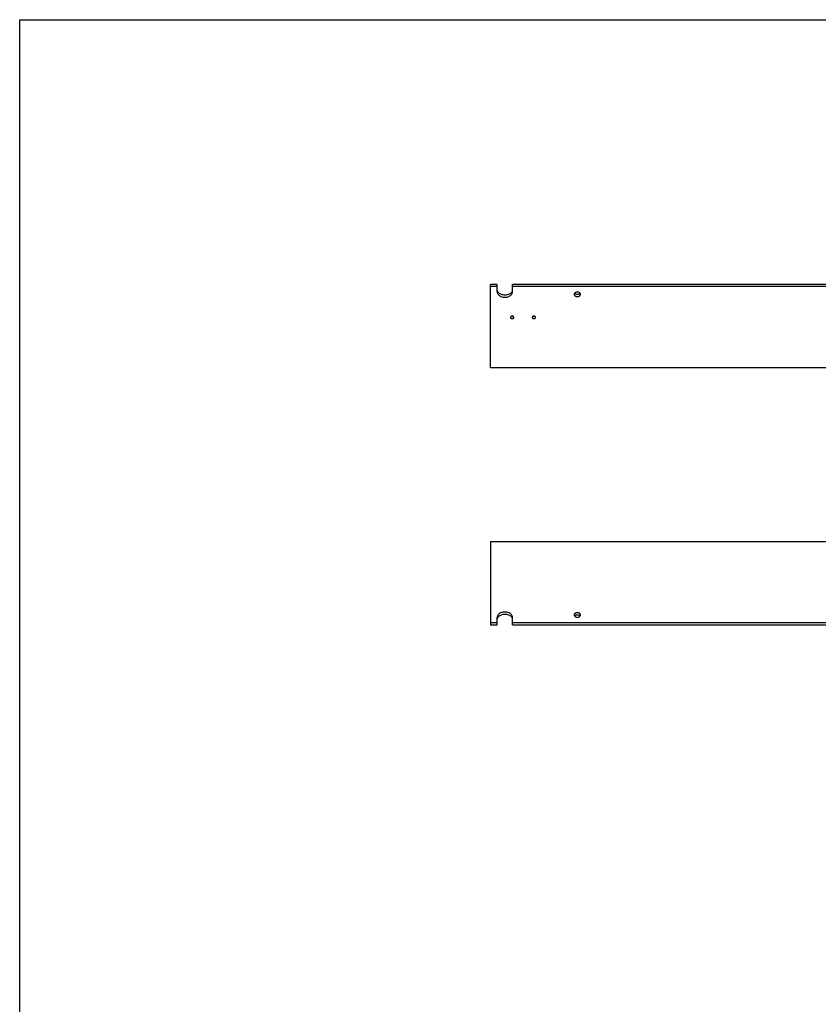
# Model space of a CAD drawing. Header units: inches. Extents: x 0 to 88, y 0 to 68.
# Tile 3 of 5: x 0 to 27.6, y 34 to 68. Entities that reach past the tile are written whole.
import ezdxf

# ---------------------------------------------------------------- set-up
doc = ezdxf.new("R2010")
doc.units = ezdxf.units.IN
doc.header["$LTSCALE"] = 4.84
doc.header["$MEASUREMENT"] = 0
doc.layers.get('0').update_dxf_attribs({"linetype": 'CONTINUOUS'})
doc.layers.add('PRT0034_BL0', color=7, linetype='CONTINUOUS')
doc.layers.add('PRT0034_BL11', color=7, linetype='CONTINUOUS')

# ---------------------------------------------------------------- blocks, each defined once
blk = doc.blocks.new('PRT0034_BL0', base_point=(35.255, 38.752))
at = {"layer": 'PRT0034_BL0', "color": 7, "linetype": 'CONTINUOUS'}
for p, q in [((16.25, 49.981), (16.25, 47.107)), ((16.25, 49.981), (40.25, 49.981)), ((16.485, 47.107), (16.485, 47.359)), ((17.015, 47.107), (17.015, 47.359)), ((16.25, 47.181), (16.485, 47.181)), ((16.25, 47.107), (16.485, 47.107)), ((17.015, 47.181), (39.485, 47.181)), ((17.015, 47.107), (39.485, 47.107))]:
    blk.add_line(p, q, dxfattribs=at)
for points, knots in [([(17.015, 47.359), (17.015, 47.371), (17.012, 47.396), (16.996, 47.432), (16.971, 47.465), (16.925, 47.504), (16.866, 47.53), (16.802, 47.544), (16.75, 47.548), (16.699, 47.544), (16.634, 47.53), (16.575, 47.504), (16.53, 47.465), (16.504, 47.432), (16.489, 47.396), (16.485, 47.371), (16.485, 47.359)], [0, 0, 0, 0, 0.051652, 0.105275, 0.162142, 0.223058, 0.35621, 0.42741, 0.499988, 0.572566, 0.643766, 0.776926, 0.837847, 0.89472, 0.948347, 1, 1, 1, 1]), ([(16.489, 47.315), (16.492, 47.33), (16.504, 47.36), (16.525, 47.384), (16.536, 47.396)], [0, 0, 0, 0, 0.482359, 1, 1, 1, 1]), ([(16.536, 47.396), (16.563, 47.421), (16.614, 47.45), (16.688, 47.469), (16.75, 47.474), (16.811, 47.469), (16.886, 47.45), (16.937, 47.422), (16.963, 47.396)], [0, 0, 0, 0, 0.236446, 0.366293, 0.499753, 0.633249, 0.7632, 1, 1, 1, 1]), ([(16.963, 47.396), (16.975, 47.385), (16.996, 47.36), (17.008, 47.33), (17.012, 47.315)], [0, 0, 0, 0, 0.517861, 1, 1, 1, 1]), ([(19.36, 47.446), (19.36, 47.451), (19.359, 47.461), (19.352, 47.476), (19.342, 47.49), (19.323, 47.506), (19.292, 47.52), (19.25, 47.526), (19.209, 47.52), (19.178, 47.506), (19.159, 47.49), (19.148, 47.476), (19.142, 47.461), (19.14, 47.451), (19.14, 47.446)], [0, 0, 0, 0, 0.05163, 0.105331, 0.162272, 0.223209, 0.356456, 0.499981, 0.643507, 0.776765, 0.837711, 0.894663, 0.948369, 1, 1, 1, 1]), ([(19.14, 47.446), (19.14, 47.441), (19.142, 47.43), (19.148, 47.416), (19.159, 47.402), (19.178, 47.386), (19.209, 47.372), (19.25, 47.366), (19.292, 47.372), (19.323, 47.386), (19.342, 47.402), (19.352, 47.416), (19.359, 47.43), (19.36, 47.441), (19.36, 47.446)], [0, 0, 0, 0, 0.05163, 0.105331, 0.162272, 0.223209, 0.356456, 0.499981, 0.643507, 0.776765, 0.837711, 0.894663, 0.948369, 1, 1, 1, 1]), ([(19.154, 47.409), (19.156, 47.412), (19.166, 47.423), (19.179, 47.432), (19.189, 47.437)], [0, 0, 0, 0, 0.235577, 1, 1, 1, 1]), ([(19.189, 47.437), (19.198, 47.441), (19.218, 47.448), (19.25, 47.451), (19.282, 47.448), (19.302, 47.441), (19.311, 47.437)], [0, 0, 0, 0, 0.244511, 0.499739, 0.755101, 1, 1, 1, 1]), ([(19.311, 47.437), (19.315, 47.435), (19.328, 47.428), (19.34, 47.418), (19.347, 47.409)], [0, 0, 0, 0, 0.266293, 1, 1, 1, 1])]:
    blk.add_open_spline(points, degree=3, knots=knots, dxfattribs=at)
blk = doc.blocks.new('PRT0034_BL11', base_point=(39.692, 43.189))
at = {"layer": 'PRT0034_BL11', "color": 7, "linetype": 'CONTINUOUS'}
for p, q in [((16.25, 55.981), (16.25, 58.856)), ((16.485, 58.856), (16.25, 58.856)), ((16.485, 58.603), (16.485, 58.856)), ((17.015, 58.603), (17.015, 58.856)), ((39.485, 58.856), (17.015, 58.856)), ((16.485, 58.782), (16.25, 58.782)), ((39.485, 58.782), (17.015, 58.782)), ((16.947, 57.703), (16.95, 57.699)), ((17.054, 57.739), (17.05, 57.743)), ((17.054, 57.739), (17.05, 57.743)), ((17.697, 57.703), (17.7, 57.699)), ((17.804, 57.739), (17.8, 57.743)), ((17.804, 57.739), (17.8, 57.743)), ((40.25, 55.981), (16.25, 55.981))]:
    blk.add_line(p, q, dxfattribs=at)
for centre, radius, start, end in [((16.971, 57.721), 0.0301, 180.0543, 193.5945), ((16.972, 57.721), 0.0308, 193.596, 197.7259), ((16.974, 57.72), 0.0325, 155.5833, 161.8811), ((16.974, 57.72), 0.0324, 155.5903, 161.8937), ((16.978, 57.724), 0.0369, 208.1805, 213.9034), ((16.984, 57.729), 0.0453, 221.8654, 228.1518), ((16.985, 57.713), 0.046, 131.6519, 136.4096), ((16.997, 57.693), 0.0689, 108.9118, 112.9474), ((16.997, 57.693), 0.0688, 108.9025, 112.9442), ((16.997, 57.749), 0.0688, 247.3879, 251.0298), ((17, 57.836), 0.0825, 260.82, 269.9827), ((17, 57.836), 0.0824, 260.396, 269.9815), ((17.004, 57.693), 0.069, 67.3849, 71.0186), ((17.004, 57.693), 0.0688, 67.3879, 71.0298), ((17.004, 57.749), 0.0688, 288.9025, 292.9442), ((17.016, 57.713), 0.0453, 41.864, 48.1434), ((17.016, 57.713), 0.0453, 41.8654, 48.1518), ((17.016, 57.729), 0.046, 311.6519, 316.4096), ((17.023, 57.718), 0.0369, 28.1805, 33.9034), ((17.027, 57.722), 0.0324, 335.5903, 341.8937), ((17.029, 57.721), 0.0308, 13.596, 17.7259), ((17.029, 57.721), 0.0301, 0.0543, 13.5945), ((17.721, 57.721), 0.0301, 180.0543, 193.5945), ((17.722, 57.721), 0.0308, 193.596, 197.7259), ((17.724, 57.72), 0.0325, 155.5833, 161.8811), ((17.724, 57.72), 0.0324, 155.5903, 161.8937), ((17.728, 57.724), 0.0369, 208.1805, 213.9034), ((17.734, 57.729), 0.0453, 221.8654, 228.1518), ((17.735, 57.713), 0.046, 131.6519, 136.4096), ((17.747, 57.693), 0.0689, 108.9118, 112.9474), ((17.747, 57.693), 0.0688, 108.9025, 112.9442), ((17.747, 57.749), 0.0688, 247.3879, 251.0298), ((17.75, 57.836), 0.0825, 260.82, 269.9827), ((17.75, 57.836), 0.0824, 260.396, 269.9815), ((17.754, 57.693), 0.069, 67.3849, 71.0186), ((17.754, 57.693), 0.0688, 67.3879, 71.0298), ((17.754, 57.749), 0.0688, 288.9025, 292.9442), ((17.766, 57.713), 0.0453, 41.864, 48.1434), ((17.766, 57.713), 0.0453, 41.8654, 48.1518), ((17.766, 57.729), 0.046, 311.6519, 316.4096), ((17.773, 57.718), 0.0369, 28.1805, 33.9034), ((17.777, 57.722), 0.0324, 335.5903, 341.8937), ((17.779, 57.721), 0.0308, 13.596, 17.7259), ((17.779, 57.721), 0.0301, 0.0543, 13.5945)]:
    blk.add_arc(centre, radius, start, end, dxfattribs=at)
for points, knots in [([(16.485, 58.603), (16.485, 58.591), (16.489, 58.566), (16.504, 58.53), (16.53, 58.498), (16.575, 58.459), (16.634, 58.432), (16.699, 58.418), (16.75, 58.415), (16.802, 58.418), (16.866, 58.432), (16.925, 58.459), (16.971, 58.498), (16.996, 58.53), (17.012, 58.566), (17.015, 58.591), (17.015, 58.603)], [0, 0, 0, 0, 0.051652, 0.105275, 0.162142, 0.223058, 0.35621, 0.42741, 0.499988, 0.572566, 0.643766, 0.776926, 0.837847, 0.89472, 0.948347, 1, 1, 1, 1]), ([(16.537, 58.566), (16.525, 58.577), (16.505, 58.602), (16.492, 58.632), (16.489, 58.647)], [0, 0, 0, 0, 0.517861, 1, 1, 1, 1]), ([(16.964, 58.567), (16.938, 58.541), (16.887, 58.513), (16.812, 58.493), (16.751, 58.488), (16.69, 58.493), (16.615, 58.512), (16.564, 58.541), (16.537, 58.566)], [0, 0, 0, 0, 0.236446, 0.366293, 0.499753, 0.633249, 0.7632, 1, 1, 1, 1]), ([(17.012, 58.647), (17.008, 58.633), (16.996, 58.603), (16.976, 58.578), (16.964, 58.567)], [0, 0, 0, 0, 0.482359, 1, 1, 1, 1]), ([(19.36, 58.516), (19.36, 58.522), (19.359, 58.532), (19.352, 58.547), (19.342, 58.56), (19.323, 58.577), (19.292, 58.591), (19.25, 58.596), (19.209, 58.591), (19.178, 58.577), (19.159, 58.56), (19.148, 58.547), (19.142, 58.532), (19.14, 58.522), (19.14, 58.516)], [0, 0, 0, 0, 0.05163, 0.105331, 0.162272, 0.223209, 0.356456, 0.499981, 0.643507, 0.776765, 0.837711, 0.894663, 0.948369, 1, 1, 1, 1]), ([(19.14, 58.516), (19.14, 58.511), (19.142, 58.501), (19.148, 58.486), (19.159, 58.473), (19.178, 58.456), (19.209, 58.442), (19.25, 58.437), (19.292, 58.442), (19.323, 58.456), (19.342, 58.473), (19.352, 58.486), (19.359, 58.501), (19.36, 58.511), (19.36, 58.516)], [0, 0, 0, 0, 0.05163, 0.105331, 0.162272, 0.223209, 0.356456, 0.499981, 0.643507, 0.776765, 0.837711, 0.894663, 0.948369, 1, 1, 1, 1]), ([(19.19, 58.526), (19.186, 58.527), (19.173, 58.534), (19.16, 58.544), (19.154, 58.553)], [0, 0, 0, 0, 0.266293, 1, 1, 1, 1]), ([(19.312, 58.526), (19.302, 58.521), (19.282, 58.515), (19.251, 58.512), (19.219, 58.515), (19.199, 58.521), (19.19, 58.526)], [0, 0, 0, 0, 0.244511, 0.499739, 0.755101, 1, 1, 1, 1]), ([(19.347, 58.553), (19.345, 58.55), (19.335, 58.539), (19.322, 58.531), (19.312, 58.526)], [0, 0, 0, 0, 0.235577, 1, 1, 1, 1]), ([(16.943, 57.73), (16.942, 57.73), (16.942, 57.727), (16.941, 57.723), (16.941, 57.721)], [0, 0, 0, 0, 0.253057, 1, 1, 1, 1]), ([(16.943, 57.73), (16.942, 57.73), (16.942, 57.727), (16.941, 57.723), (16.941, 57.721)], [0, 0, 0, 0, 0.253075, 1, 1, 1, 1]), ([(16.941, 57.721), (16.941, 57.718), (16.942, 57.713), (16.947, 57.702), (16.959, 57.69), (16.978, 57.681), (16.993, 57.679), (17, 57.679)], [0, 0, 0, 0, 0.103593, 0.210964, 0.445634, 0.712657, 1, 1, 1, 1]), ([(16.951, 57.744), (16.951, 57.744), (16.948, 57.74), (16.945, 57.737), (16.944, 57.734)], [0, 0, 0, 0, 0.259283, 1, 1, 1, 1]), ([(16.951, 57.744), (16.951, 57.744), (16.948, 57.74), (16.945, 57.737), (16.944, 57.734)], [0, 0, 0, 0, 0.259285, 1, 1, 1, 1]), ([(16.963, 57.753), (16.962, 57.753), (16.959, 57.751), (16.956, 57.749), (16.954, 57.747)], [0, 0, 0, 0, 0.257074, 1, 1, 1, 1]), ([(16.963, 57.753), (16.962, 57.753), (16.959, 57.751), (16.956, 57.749), (16.954, 57.747)], [0, 0, 0, 0, 0.257066, 1, 1, 1, 1]), ([(16.954, 57.695), (16.954, 57.695), (16.957, 57.693), (16.959, 57.691), (16.961, 57.69)], [0, 0, 0, 0, 0.244492, 1, 1, 1, 1]), ([(16.961, 57.69), (16.962, 57.689), (16.965, 57.688), (16.968, 57.686), (16.97, 57.685)], [0, 0, 0, 0, 0.244654, 1, 1, 1, 1]), ([(16.97, 57.757), (16.969, 57.757), (16.967, 57.756), (16.965, 57.754), (16.963, 57.753)], [0, 0, 0, 0, 0.253772, 1, 1, 1, 1]), ([(16.97, 57.757), (16.969, 57.757), (16.967, 57.756), (16.965, 57.754), (16.963, 57.753)], [0, 0, 0, 0, 0.253749, 1, 1, 1, 1]), ([(16.987, 57.754), (16.985, 57.755), (16.981, 57.755), (16.976, 57.757), (16.973, 57.758)], [0, 0, 0, 0, 0.253863, 1, 1, 1, 1]), ([(17, 57.763), (16.998, 57.763), (16.989, 57.762), (16.981, 57.761), (16.974, 57.759)], [0, 0, 0, 0, 0.253058, 1, 1, 1, 1]), ([(17, 57.763), (16.998, 57.763), (16.989, 57.762), (16.981, 57.761), (16.974, 57.759)], [0, 0, 0, 0, 0.253094, 1, 1, 1, 1]), ([(16.974, 57.683), (16.976, 57.683), (16.985, 57.68), (16.994, 57.679), (17, 57.679)], [0, 0, 0, 0, 0.245598, 1, 1, 1, 1]), ([(17.026, 57.759), (17.024, 57.759), (17.016, 57.762), (17.007, 57.763), (17, 57.763)], [0, 0, 0, 0, 0.245598, 1, 1, 1, 1]), ([(17.026, 57.759), (17.024, 57.759), (17.016, 57.762), (17.007, 57.763), (17, 57.763)], [0, 0, 0, 0, 0.245558, 1, 1, 1, 1]), ([(17.027, 57.758), (17.025, 57.757), (17.017, 57.754), (17.007, 57.753), (17, 57.753)], [0, 0, 0, 0, 0.244948, 1, 1, 1, 1]), ([(17, 57.679), (17.008, 57.679), (17.023, 57.681), (17.042, 57.69), (17.054, 57.702), (17.059, 57.713), (17.059, 57.718), (17.059, 57.721)], [0, 0, 0, 0, 0.287343, 0.554366, 0.789036, 0.896407, 1, 1, 1, 1]), ([(17, 57.679), (17.003, 57.679), (17.011, 57.68), (17.02, 57.681), (17.026, 57.683)], [0, 0, 0, 0, 0.253058, 1, 1, 1, 1]), ([(17.04, 57.752), (17.039, 57.753), (17.036, 57.754), (17.033, 57.756), (17.03, 57.757)], [0, 0, 0, 0, 0.244654, 1, 1, 1, 1]), ([(17.04, 57.752), (17.039, 57.753), (17.036, 57.754), (17.033, 57.756), (17.03, 57.757)], [0, 0, 0, 0, 0.244679, 1, 1, 1, 1]), ([(17.031, 57.685), (17.031, 57.685), (17.034, 57.686), (17.036, 57.688), (17.037, 57.688)], [0, 0, 0, 0, 0.253772, 1, 1, 1, 1]), ([(17.037, 57.688), (17.038, 57.689), (17.041, 57.691), (17.044, 57.693), (17.047, 57.695)], [0, 0, 0, 0, 0.257074, 1, 1, 1, 1]), ([(17.047, 57.747), (17.046, 57.747), (17.044, 57.749), (17.041, 57.751), (17.04, 57.752)], [0, 0, 0, 0, 0.244492, 1, 1, 1, 1]), ([(17.047, 57.747), (17.046, 57.747), (17.044, 57.749), (17.041, 57.751), (17.04, 57.752)], [0, 0, 0, 0, 0.2445, 1, 1, 1, 1]), ([(17.049, 57.698), (17.05, 57.698), (17.053, 57.702), (17.055, 57.705), (17.057, 57.708)], [0, 0, 0, 0, 0.259283, 1, 1, 1, 1]), ([(17.058, 57.712), (17.058, 57.712), (17.059, 57.715), (17.059, 57.719), (17.059, 57.721)], [0, 0, 0, 0, 0.253057, 1, 1, 1, 1]), ([(17.693, 57.73), (17.692, 57.73), (17.692, 57.727), (17.691, 57.723), (17.691, 57.721)], [0, 0, 0, 0, 0.253057, 1, 1, 1, 1]), ([(17.693, 57.73), (17.692, 57.73), (17.692, 57.727), (17.691, 57.723), (17.691, 57.721)], [0, 0, 0, 0, 0.253075, 1, 1, 1, 1]), ([(17.691, 57.721), (17.691, 57.718), (17.692, 57.713), (17.697, 57.702), (17.709, 57.69), (17.728, 57.681), (17.743, 57.679), (17.75, 57.679)], [0, 0, 0, 0, 0.103593, 0.210964, 0.445634, 0.712657, 1, 1, 1, 1]), ([(17.701, 57.744), (17.701, 57.744), (17.698, 57.74), (17.695, 57.737), (17.694, 57.734)], [0, 0, 0, 0, 0.259283, 1, 1, 1, 1]), ([(17.701, 57.744), (17.701, 57.744), (17.698, 57.74), (17.695, 57.737), (17.694, 57.734)], [0, 0, 0, 0, 0.259285, 1, 1, 1, 1]), ([(17.713, 57.753), (17.712, 57.753), (17.709, 57.751), (17.706, 57.749), (17.704, 57.747)], [0, 0, 0, 0, 0.257074, 1, 1, 1, 1]), ([(17.713, 57.753), (17.712, 57.753), (17.709, 57.751), (17.706, 57.749), (17.704, 57.747)], [0, 0, 0, 0, 0.257066, 1, 1, 1, 1]), ([(17.704, 57.695), (17.704, 57.695), (17.707, 57.693), (17.709, 57.691), (17.711, 57.69)], [0, 0, 0, 0, 0.244492, 1, 1, 1, 1]), ([(17.711, 57.69), (17.712, 57.689), (17.715, 57.688), (17.718, 57.686), (17.72, 57.685)], [0, 0, 0, 0, 0.244654, 1, 1, 1, 1]), ([(17.72, 57.757), (17.719, 57.757), (17.717, 57.756), (17.715, 57.754), (17.713, 57.753)], [0, 0, 0, 0, 0.253772, 1, 1, 1, 1]), ([(17.72, 57.757), (17.719, 57.757), (17.717, 57.756), (17.715, 57.754), (17.713, 57.753)], [0, 0, 0, 0, 0.253749, 1, 1, 1, 1]), ([(17.737, 57.754), (17.735, 57.755), (17.731, 57.755), (17.726, 57.757), (17.723, 57.758)], [0, 0, 0, 0, 0.253863, 1, 1, 1, 1]), ([(17.75, 57.763), (17.748, 57.763), (17.739, 57.762), (17.731, 57.761), (17.724, 57.759)], [0, 0, 0, 0, 0.253058, 1, 1, 1, 1]), ([(17.75, 57.763), (17.748, 57.763), (17.739, 57.762), (17.731, 57.761), (17.724, 57.759)], [0, 0, 0, 0, 0.253094, 1, 1, 1, 1]), ([(17.724, 57.683), (17.726, 57.683), (17.735, 57.68), (17.744, 57.679), (17.75, 57.679)], [0, 0, 0, 0, 0.245598, 1, 1, 1, 1]), ([(17.776, 57.759), (17.774, 57.759), (17.766, 57.762), (17.757, 57.763), (17.75, 57.763)], [0, 0, 0, 0, 0.245598, 1, 1, 1, 1]), ([(17.776, 57.759), (17.774, 57.759), (17.766, 57.762), (17.757, 57.763), (17.75, 57.763)], [0, 0, 0, 0, 0.245558, 1, 1, 1, 1]), ([(17.778, 57.758), (17.775, 57.757), (17.767, 57.754), (17.757, 57.753), (17.75, 57.753)], [0, 0, 0, 0, 0.244962, 1, 1, 1, 1]), ([(17.75, 57.679), (17.758, 57.679), (17.773, 57.681), (17.792, 57.69), (17.804, 57.702), (17.809, 57.713), (17.809, 57.718), (17.809, 57.721)], [0, 0, 0, 0, 0.287343, 0.554366, 0.789036, 0.896407, 1, 1, 1, 1]), ([(17.75, 57.679), (17.753, 57.679), (17.761, 57.68), (17.77, 57.681), (17.776, 57.683)], [0, 0, 0, 0, 0.253058, 1, 1, 1, 1]), ([(17.79, 57.752), (17.789, 57.753), (17.786, 57.754), (17.783, 57.756), (17.78, 57.757)], [0, 0, 0, 0, 0.244654, 1, 1, 1, 1]), ([(17.79, 57.752), (17.789, 57.753), (17.786, 57.754), (17.783, 57.756), (17.78, 57.757)], [0, 0, 0, 0, 0.244679, 1, 1, 1, 1]), ([(17.781, 57.685), (17.781, 57.685), (17.784, 57.686), (17.786, 57.688), (17.787, 57.688)], [0, 0, 0, 0, 0.253772, 1, 1, 1, 1]), ([(17.787, 57.688), (17.788, 57.689), (17.791, 57.691), (17.794, 57.693), (17.797, 57.695)], [0, 0, 0, 0, 0.257074, 1, 1, 1, 1]), ([(17.797, 57.747), (17.796, 57.747), (17.794, 57.749), (17.791, 57.751), (17.79, 57.752)], [0, 0, 0, 0, 0.244492, 1, 1, 1, 1]), ([(17.797, 57.747), (17.796, 57.747), (17.794, 57.749), (17.791, 57.751), (17.79, 57.752)], [0, 0, 0, 0, 0.2445, 1, 1, 1, 1]), ([(17.799, 57.698), (17.8, 57.698), (17.803, 57.702), (17.805, 57.705), (17.807, 57.708)], [0, 0, 0, 0, 0.259283, 1, 1, 1, 1]), ([(17.808, 57.712), (17.808, 57.712), (17.809, 57.715), (17.809, 57.719), (17.809, 57.721)], [0, 0, 0, 0, 0.253057, 1, 1, 1, 1])]:
    blk.add_open_spline(points, degree=3, knots=knots, dxfattribs=at)
for points in [[(16.943, 57.712), (16.943, 57.71), (16.944, 57.708), (16.945, 57.706)], [(17.058, 57.73), (17.057, 57.732), (17.056, 57.734), (17.056, 57.736)], [(17.058, 57.73), (17.057, 57.732), (17.056, 57.734), (17.056, 57.736)], [(17.693, 57.712), (17.693, 57.71), (17.694, 57.708), (17.695, 57.706)], [(17.808, 57.73), (17.807, 57.732), (17.806, 57.734), (17.806, 57.736)], [(17.808, 57.73), (17.807, 57.732), (17.806, 57.734), (17.806, 57.736)]]:
    blk.add_open_spline(points, degree=3, dxfattribs=at)

msp = doc.modelspace()

# ---------------------------------------------------------------- linework, layer by layer
at = {"color": 7, "linetype": 'CONTINUOUS'}
for p, q in [((0, 0), (0, 68)), ((0, 68), (88, 68))]:
    msp.add_line(p, q, dxfattribs=at)

# ---------------------------------------------------------------- block references
at = {"layer": 'PRT0034_BL0'}
msp.add_blockref('PRT0034_BL0', (35.255, 38.752), dxfattribs=at)
at = {"layer": 'PRT0034_BL11'}
msp.add_blockref('PRT0034_BL11', (39.692, 43.189), dxfattribs=at)

doc.saveas('drawing.dxf')
